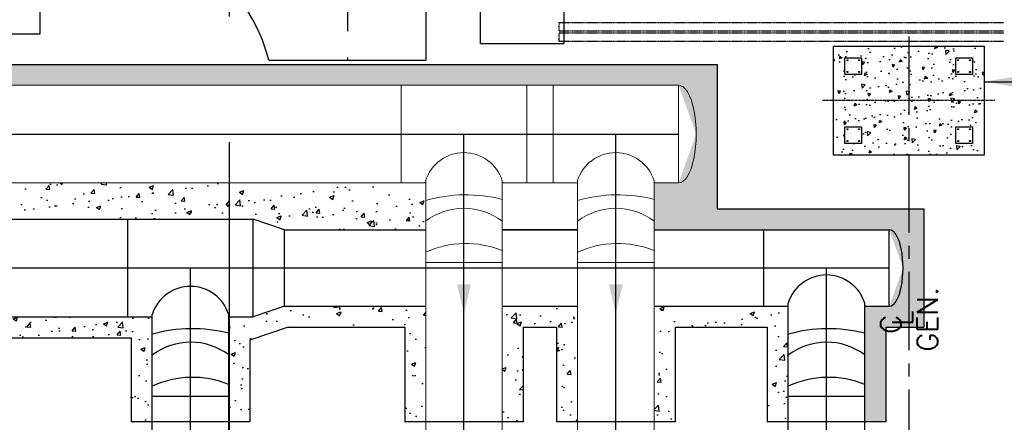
# Model space of a CAD drawing. Header units: inches. Extents: x -4968858 to -265257, y -220693 to 1871410.
# Tile 114 of 225: x -1911447 to -1887915, y 1177693 to 1187316. Entities that reach past the tile are written whole.
import ezdxf
from ezdxf.enums import TextEntityAlignment as Align

# ---------------------------------------------------------------- set-up
doc = ezdxf.new("R2010")
doc.units = ezdxf.units.IN
doc.header["$MEASUREMENT"] = 0
for name, pattern in [('CENTER', [2, 1.25, -0.25, 0.25, -0.25]), ('CENTER2', [1.125, 0.75, -0.125, 0.125, -0.125]), ('CONTINOUS', [0]), ('HIDDEN', [0.375, 0.25, -0.125]), ('PHANTOM', [2.5, 1.25, -0.25, 0.25, -0.25, 0.25, -0.25])]:
    doc.linetypes.add(name, pattern=pattern)
for name, color, linetype in [('0-7-COL', 2, 'CENTER'), ('0-CW RETURN', 1, 'Continuous'), ('0-CW SUPPLY', 4, 'Continuous'), ('civil', 4, 'Continuous'), ('ductbank', 100, 'Continuous'), ('ENCASING', 144, 'Continuous'), ('EQP0', 3, 'Continuous'), ('grid-20m', 53, 'Continuous'), ('LOGO', 6, 'Continuous'), ('PIPE RACK', 150, 'Continuous'), ('Ref Lines', 31, 'Continuous'), ('road', 1, 'Continuous')]:
    doc.layers.add(name, color=color, linetype=linetype)
doc.layers.add('P', color=250, linetype='Continuous', lineweight=100)
doc.styles.add('ROMANS', font='romans.shx', dxfattribs={"width": 0.8})
doc.styles.get("Standard").update_dxf_attribs({"font": 'romans.shx', "height": 1000})
doc.dimstyles.get("Standard").update_dxf_attribs({"dimtxt": 0.18, "dimasz": 0.18, "dimexe": 0.18, "dimexo": 0.0625, "dimgap": 0.09, "dimtad": 0, "dimtih": 1, "dimtoh": 1, "dimdec": 4, "dimzin": 0, "dimdsep": 46, "dimtxsty": 'Standard', "dimcen": 0.09, "dimadec": 0, "dimazin": 0, "dimtfac": 1, "dimtdec": 4, "dimtofl": 0, "dimtmove": 0, "dimatfit": 3, "dimfxl": 0, "dimtolj": 1, "dimtzin": 0, "dimarcsym": 0})
pattern_1 = [(50, (-1272.7448, -250.167), (1.0758903, -0.0941282), [0.1125, -1.2375]), (355, (-1272.7448, -250.167), (-0.208127, 1.1282882), [0.09, -0.99]), (100.451444, (-1272.6552, -250.1749), (0.8677633, 1.03416), [0.0956103, -1.0517132]), (46.1842, (-1272.7448, -249.867), (1.600862, -0.2482789), [0.16875, -1.85625]), (96.63564, (-1272.6114, -249.8877), (1.401993, 1.4611779), [0.1434155, -1.5775706]), (351.18416, (-1272.7448, -249.867), (1.401993, 1.4611779), [0.135, -1.485]), (21, (-1272.5948, -249.942), (0.8953606, -0.60392834), [0.1125, -1.2375]), (326, (-1272.5948, -249.942), (0.364973, 1.0877251), [0.09, -0.99]), (71.451445, (-1272.5202, -249.9923), (1.2603336, 0.4837967), [0.0956103, -1.0517132]), (37.5, (-1272.74483, -250.167), (0.01823978, 0.49934078), [0, -0.978, 0, -1.005, 0, -0.99375]), (7.5, (-1272.7448, -250.167), (0.3946043, 0.59161757), [0, -0.573, 0, -0.9555, 0, -0.37875]), (327.5, (-1273.07933, -250.167), (0.80073365, -0.03383231), [0, -0.375, 0, -1.17, 0, -1.5525]), (317.5, (-1273.2293, -250.167), (0.87477925, 0.15015747), [0, -0.4875, 0, -0.777, 0, -1.1025])]

# ---------------------------------------------------------------- blocks, each defined once
blk = doc.blocks.new('TG')
h = blk.add_hatch()
h.set_pattern_fill('AR-CONC', color=8, scale=100, angle=-90, style=0)
h.set_pattern_definition([(320, (597069.9, 196276.3), (-62.752, -717.26), [75, -825]), (265, (597069.9, 196276.3), (752.192, 138.751), [60, -660]), (10.4514, (597064.7, 196216.54), (689.44, -578.509), [63.74, -701.142]), (316.1842, (597269.9, 196276.3), (-165.519, -1067.241), [112.5, -1237.5]), (6.6356, (597256.1, 196187.4), (974.118, -934.663), [95.61, -1051.713]), (261.1842, (597269.9, 196276.3), (974.119, -934.662), [90, -990]), (291, (597219.9, 196176.3), (-402.619, -596.907), [75, -825]), (236, (597219.9, 196176.3), (725.15, -243.315), [60, -660]), (341.4514, (597186.35, 196126.6), (322.5305, -840.223), [63.74, -701.142]), (307.5, (597069.9, 196276.32), (332.8939, -12.1599), [0, -652, 0, -670, 0, -662.5]), (277.5, (597069.9, 196276.3), (394.4117, -263.0695), [0, -382, 0, -637, 0, -252.5]), (237.5, (597069.9, 196499.32), (-22.5549, -533.8224), [0, -250, 0, -780, 0, -1035]), (227.5, (597069.9, 196599.3), (100.105, -583.186), [0, -325, 0, -518, 0, -735])])
h.paths.add_polyline_path([(551695, 182366), (552095, 182366), (552095, 181966), (551695, 181966)], flags=16)
h.paths.add_polyline_path([(550445, 181966), (550045, 181966), (550045, 182366), (550445, 182366)], flags=16)
h.paths.add_polyline_path([(550045, 179316), (550045, 179716), (550445, 179716), (550445, 179316)], flags=16)
h.paths.add_polyline_path([(549770, 182641), (552370, 182641), (552370, 179041), (549770, 179041)])
h.paths.add_polyline_path([(551695, 179716), (552095, 179716), (552095, 179316), (551695, 179316)], flags=16)
at = {"layer": '0-7-COL', "linetype": 'CENTER2', "ltscale": 4}
blk.add_line((551070, 182902), (551070, 178781), dxfattribs=at)
at = {"layer": '0-7-COL', "linetype": 'CENTER2', "ltscale": 2500}
blk.add_line((549537, 180841), (567022, 180841), dxfattribs=at)
at = {"layer": 'civil', "color": 1}
for points in [[(550445, 182366), (550445, 181966), (550045, 181966), (550045, 182366)], [(552095, 182366), (552095, 181966), (551695, 181966), (551695, 182366)], [(550445, 179716), (550445, 179316), (550045, 179316), (550045, 179716)], [(552095, 179716), (552095, 179316), (551695, 179316), (551695, 179716)]]:
    blk.add_lwpolyline(points, close=True, dxfattribs=at)
for centre in [(550105, 182306), (550385, 182306), (551755, 182306), (552035, 182306), (550105, 182026), (550385, 182026), (551755, 182026), (552035, 182026), (550105, 179656), (550385, 179656), (551755, 179656), (552035, 179656), (550105, 179376), (550385, 179376), (551755, 179376), (552035, 179376)]:
    blk.add_circle(centre, 12, dxfattribs=at)
at = {"layer": 'EQP0'}
blk.add_lwpolyline([(552370, 182641), (552370, 179041), (549770, 179041), (549770, 182641)], close=True, dxfattribs=at)
at = {"layer": 'LOGO', "color": 4, "style": 'ROMANS'}
for s, p in [('GEN.', (557067, 181291)), ('L', (556454, 180694)), ('C', (556642, 180414))]:
    blk.add_text(s, height=500, rotation=180, dxfattribs=at).set_placement(p, align=Align.MIDDLE_LEFT)
blk = doc.blocks.new('A$C335E2029')
at = {"linetype": 'Continuous', "lineweight": 30}
for p in [(-38975, 45659), (-42725, 10468)]:
    blk.add_line(p, (-38975, 10468), dxfattribs=at)
at = {"linetype": 'CENTER2', "ltscale": 5000}
blk.add_lwpolyline([(-40850, 55534), (-40850, 10468)], dxfattribs=at)
at = {"linetype": 'Continuous', "lineweight": 30}
blk.add_arc((-46823, 9388), 4238, 14.7513, 88.6754, dxfattribs=at)
blk = doc.blocks.new('A$C5402730F')
at = {"layer": 'ENCASING'}
h = blk.add_hatch(dxfattribs=at)
h.set_pattern_fill('AR-CONC', color=256, scale=0.15)
h.set_pattern_definition([(50, (-1272.745, -250.167), (1.0758903, -0.0941282), [0.1125, -1.2375]), (355, (-1272.745, -250.167), (-0.208127, 1.1282882), [0.09, -0.99]), (100.451444, (-1272.6553, -250.1749), (0.8677633, 1.03416), [0.0956103, -1.0517132]), (46.1842, (-1272.745, -249.867), (1.600862, -0.2482789), [0.16875, -1.85625]), (96.63564, (-1272.6116, -249.8877), (1.401993, 1.4611779), [0.1434155, -1.5775706]), (351.18416, (-1272.745, -249.867), (1.401993, 1.4611779), [0.135, -1.485]), (21, (-1272.595, -249.942), (0.8953606, -0.60392834), [0.1125, -1.2375]), (326, (-1272.595, -249.942), (0.364973, 1.0877251), [0.09, -0.99]), (71.451445, (-1272.5204, -249.9923), (1.2603336, 0.4837967), [0.0956103, -1.0517132]), (37.5, (-1272.745, -250.167), (0.01823978, 0.49934078), [0, -0.978, 0, -1.005, 0, -0.99375]), (7.5, (-1272.745, -250.167), (0.3946043, 0.59161757), [0, -0.573, 0, -0.9555, 0, -0.37875]), (327.5, (-1273.0795, -250.167), (0.80073365, -0.03383231), [0, -0.375, 0, -1.17, 0, -1.5525]), (317.5, (-1273.2295, -250.167), (0.87477925, 0.15015747), [0, -0.4875, 0, -0.777, 0, -1.1025])])
h.paths.add_polyline_path([(142.947, -17.309), (142.947, -15.044), (143.862, -15.044), (143.862, -12.215), (138.918, -12.215), (138.918, -8.762), (39.423, -8.762), (39.423, -9.262), (137.998, -9.262), (138.418, -10.429), (137.998, -11.596), (137.412, -11.597), (137.412, -12.715), (143.032, -12.715), (143.362, -13.629), (143.032, -14.544), (142.447, -14.544), (142.447, -17.309)])
h = blk.add_hatch(dxfattribs=at)
h.set_pattern_fill('AR-CONC', color=256, scale=0.15)
h.set_pattern_definition(pattern_1)
h.paths.add_polyline_path([(110.037, -11.597), (131.953, -11.597), (131.953, -12.715), (128.582, -12.715), (127.832, -12.462), (110.037, -12.462)])
h = blk.add_hatch(dxfattribs=at)
h.set_pattern_fill('AR-CONC', color=256, scale=0.15)
h.set_pattern_definition(pattern_1)
h.paths.add_polyline_path([(127.247, -17.309), (127.747, -17.309), (127.747, -15.353), (128.663, -15.044), (131.453, -15.044), (131.453, -17.309), (131.953, -17.309), (131.953, -14.544), (128.582, -14.544), (127.832, -14.796), (127.247, -14.797)])
h = blk.add_hatch(dxfattribs=at)
h.set_pattern_fill('AR-CONC', color=256, scale=0.15)
h.set_pattern_definition(pattern_1)
h.paths.add_polyline_path([(133.782, -14.57), (135.583, -14.57), (135.583, -17.309), (135.083, -17.309), (135.083, -15.044), (134.282, -15.044), (134.282, -17.309), (133.782, -17.309)])
h = blk.add_hatch(dxfattribs=at)
h.set_pattern_fill('AR-CONC', color=256, scale=0.15)
h.set_pattern_definition(pattern_1)
h.paths.add_polyline_path([(137.412, -17.309), (137.912, -17.309), (137.912, -15.044), (140.118, -15.044), (140.118, -17.309), (140.618, -17.309), (140.618, -14.544), (137.412, -14.544)])
h = blk.add_hatch(dxfattribs=at)
h.set_pattern_fill('AR-CONC', color=256, scale=0.15)
h.set_pattern_definition(pattern_1)
h.paths.add_polyline_path([(125.418, -14.797), (108.927, -14.797), (108.927, -15.797), (111.337, -15.797), (111.337, -15.297), (124.918, -15.297), (124.918, -17.309), (125.418, -17.309)])
at = {"layer": '0-CW RETURN', "color": 1, "linetype": 'Continuous'}
for p, q in [((-33.745, -12.462), (127.832, -12.462)), ((124.832, -14.797), (124.832, -12.462)), ((128.582, -12.715), (127.832, -12.462)), ((127.832, -14.797), (127.832, -12.462)), ((128.582, -12.715), (131.953, -12.715)), ((128.582, -14.544), (128.582, -12.715)), ((135.583, -12.714), (133.782, -12.714)), ((133.782, -12.715), (135.583, -12.715)), ((137.412, -12.715), (143.032, -12.715)), ((140.032, -14.544), (140.032, -12.715)), ((143.032, -14.544), (143.032, -12.715)), ((128.582, -14.544), (127.832, -14.797)), ((128.582, -14.544), (131.953, -14.544)), ((133.782, -14.544), (135.583, -14.544)), ((137.412, -14.544), (140.618, -14.544)), ((140.618, -22.714), (140.618, -14.468)), ((142.447, -22.714), (142.447, -14.468)), ((142.447, -14.544), (143.034, -14.544)), ((-33.745, -14.797), (125.418, -14.797)), ((125.418, -22.714), (125.418, -14.742)), ((127.247, -22.714), (127.247, -14.742)), ((127.247, -14.797), (127.832, -14.797)), ((127.247, -16.697), (125.418, -16.697)), ((142.447, -16.697), (140.618, -16.697))]:
    blk.add_line(p, q, dxfattribs=at)
for centre, radius, start, end in [((141.532, -14.754), 0.958, 17.3451, 162.6549), ((126.332, -15.028), 0.958, 17.3451, 162.6549), ((126.374, -18.582), 3.502, 75.5696, 105.8503), ((141.575, -18.582), 3.502, 75.5696, 105.8503), ((126.336, -16.916), 1.513, 53.0196, 127.367), ((141.537, -16.916), 1.513, 53.0196, 127.367), ((126.379, -18.522), 2.28, 67.6259, 114.9392), ((141.579, -18.522), 2.28, 67.6259, 114.9392)]:
    blk.add_arc(centre, radius, start, end, dxfattribs=at)
blk.add_ellipse((143.033, -13.629), major_axis=(0, -0.915), ratio=0.360294, start_param=-0.001687, end_param=3.143035, dxfattribs=at)
at = {"layer": '0-CW SUPPLY', "color": 4, "linetype": 'Continuous', "lineweight": 9, "ltscale": 2500}
for p, q in [((39.506, -9.262), (137.997, -9.262)), ((131.367, -9.262), (131.367, -11.597)), ((134.367, -9.262), (134.367, -11.597)), ((134.997, -9.262), (134.997, -11.597)), ((137.997, -9.262), (137.997, -11.597)), ((135.583, -10.429), (135.583, -10.429)), ((135.583, -10.429), (135.583, -10.429)), ((39.506, -11.597), (131.953, -11.597)), ((131.953, -25.144), (131.953, -11.542)), ((133.782, -25.144), (133.782, -11.542)), ((133.782, -11.597), (135.583, -11.597)), ((133.782, -11.597), (135.583, -11.597)), ((135.583, -25.144), (135.583, -11.542)), ((137.412, -25.144), (137.412, -11.542)), ((137.412, -11.597), (137.997, -11.597)), ((133.782, -13.497), (131.953, -13.497)), ((137.412, -13.497), (135.583, -13.497))]:
    blk.add_line(p, q, dxfattribs=at)
at = {"layer": '0-CW SUPPLY', "color": 2, "linetype": 'CENTER', "lineweight": -3, "ltscale": 2500}
for p, q in [((39.506, -10.429), (137.997, -10.429)), ((132.867, -26.787), (132.867, -10.429)), ((136.497, -26.787), (136.497, -10.429)), ((-33.745, -13.629), (143.032, -13.629)), ((126.332, -24.014), (126.332, -13.629)), ((141.532, -24.014), (141.532, -13.629))]:
    blk.add_line(p, q, dxfattribs=at)
at = {"layer": '0-CW SUPPLY', "color": 4, "linetype": 'Continuous', "lineweight": 9, "ltscale": 2500}
for centre, radius, start, end in [((132.867, -11.828), 0.958, 17.3451, 162.6549), ((136.497, -11.828), 0.958, 17.3451, 162.6549), ((132.909, -15.382), 3.502, 75.5696, 105.8503), ((136.539, -15.382), 3.502, 75.5696, 105.8503), ((132.871, -13.716), 1.513, 53.0196, 127.367), ((136.501, -13.716), 1.513, 53.0196, 127.367), ((132.914, -15.322), 2.28, 67.6259, 114.9392), ((136.544, -15.322), 2.28, 67.6259, 114.9392)]:
    blk.add_arc(centre, radius, start, end, dxfattribs=at)
blk.add_ellipse((137.998, -10.429), major_axis=(0, -1.167), ratio=0.360294, start_param=-0.001687, end_param=3.143035, dxfattribs=at)
for points in [[(132.701, -14.017), (133.034, -14.017), (132.867, -14.717)], [(136.331, -14.017), (136.664, -14.017), (136.497, -14.717)]]:
    blk.add_solid(points, dxfattribs=at)
at = {"layer": 'ENCASING'}
for p, q in [((39.423, -8.762), (138.918, -8.762)), ((138.918, -8.762), (138.918, -12.215)), ((138.918, -12.215), (143.862, -12.215)), ((143.862, -12.215), (143.862, -15.044)), ((128.663, -15.044), (127.747, -15.353)), ((128.663, -15.044), (131.453, -15.044)), ((131.453, -15.044), (131.453, -17.309)), ((134.282, -15.044), (134.282, -17.309)), ((134.282, -15.044), (135.083, -15.044)), ((135.083, -15.044), (135.083, -17.309)), ((137.912, -15.044), (137.912, -17.309)), ((137.912, -15.044), (140.118, -15.044)), ((140.118, -15.044), (140.118, -17.309)), ((142.947, -15.044), (142.947, -17.309)), ((142.947, -15.044), (143.862, -15.044)), ((111.337, -15.297), (124.918, -15.297)), ((124.918, -15.297), (124.918, -17.309)), ((127.747, -15.353), (127.747, -17.309)), ((127.747, -17.309), (124.918, -17.309)), ((134.282, -17.309), (131.453, -17.309)), ((137.912, -17.309), (135.083, -17.309)), ((142.947, -17.309), (140.118, -17.309))]:
    blk.add_line(p, q, dxfattribs=at)
blk = doc.blocks.new('CABLE TRENCH')
blk.add_line((1147603, 229421), (1147603, 231721))
blk.add_lwpolyline([(1137073, 231641), (1137073, 229641), (1134773, 229641), (1134773, 231641)], close=True)
blk.add_lwpolyline([(1147603, 229421), (1149603, 229421), (1149603, 231154)])
at = {"layer": 'ductbank', "linetype": 'HIDDEN'}
for p, q in [((1149486, 229924), (1160112, 229924)), ((1149486, 229924), (1160112, 229924)), ((1149486, 229724), (1149486, 229924)), ((1149486, 229724), (1160112, 229724)), ((1149486, 229674), (1160112, 229674)), ((1149486, 229474), (1149486, 229674)), ((1149486, 229474), (1160112, 229474))]:
    blk.add_line(p, q, dxfattribs=at)

msp = doc.modelspace()

# ---------------------------------------------------------------- linework, layer by layer
at = {"layer": 'grid-20m', "linetype": 'PHANTOM', "ltscale": 12000}
msp.add_line((-1906442.1, 1754389.9), (-1906442.1, 635870.7), dxfattribs=at)

# ---------------------------------------------------------------- next in the draw order: block references
at = {"layer": 'PIPE RACK', "linetype": 'CONTINOUS', "lineweight": 15, "rotation": 270}
msp.add_blockref('TG', (-2071041.4, 1736451.5), dxfattribs=at)

# ---------------------------------------------------------------- next in the draw order: block references
at = {"layer": 'Ref Lines', "color": 1, "linetype": 'CONTINOUS', "lineweight": 15}
msp.add_blockref('A$C335E2029', (-1862765.1, 1175881.6), dxfattribs=at)

# ---------------------------------------------------------------- next in the draw order: leaders
at = {"linetype": 'CONTINOUS', "lineweight": 15}
msp.add_leader([(-1888400.2, 1185832.8), (-1880025.1, 1185832.8)], dimstyle='Standard', override={"dimtxt": 3000, "dimasz": 1000, "dimgap": 1000, "dimtad": 0, "dimtih": 0, "dimtoh": 0, "dimdec": 0, "dimtxsty": 'ROMANS', "dimclrd": 4, "dimclre": 4, "dimclrt": 2, "dimtdec": 0, "dimfxl": 0, "dimarcsym": 1}, dxfattribs=at)

# ---------------------------------------------------------------- next in the draw order: block references
at = {"layer": 'P', "color": 142, "linetype": 'Continuous', "lineweight": 30, "xscale": 1000, "yscale": 1000, "zscale": 1000}
msp.add_blockref('A$C5402730F', (-2033697.3, 1195010.7), dxfattribs=at)

# ---------------------------------------------------------------- next in the draw order: block references
at = {"layer": 'road', "lineweight": 30}
msp.add_blockref('CABLE TRENCH', (-3048036.9, 957327.8), dxfattribs=at)

doc.saveas('drawing.dxf')
